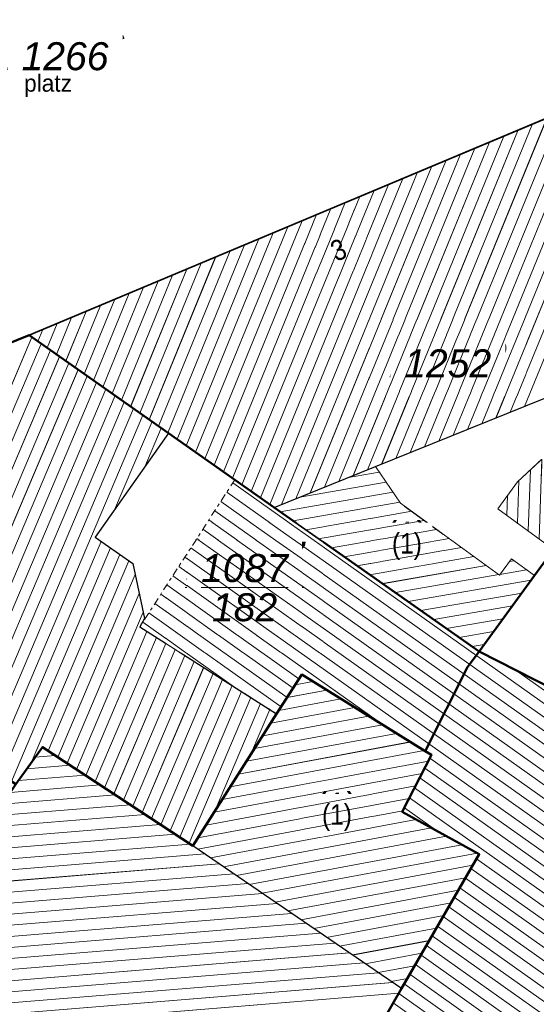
# Model space of a CAD drawing. Header units: millimetres. Extents: x 32365810 to 32368499, y 5620272 to 5622478.
# Tile 60 of 249: x 32366532 to 32366549, y 5620655 to 5620688. Entities that reach past the tile are written whole.
import ezdxf

# ---------------------------------------------------------------- set-up
doc = ezdxf.new("R2010")
doc.units = ezdxf.units.MM
for name, pattern in [('1600.1047', [0]), ('1600.2028', [0]), ('1600.2505', [0]), ('1600.8201', [0.5, 0.25, -0.125, 0, -0.125])]:
    doc.linetypes.add(name, pattern=pattern)
doc.layers.get('0').update_dxf_attribs({"color": 1, "linetype": 'CONTINUOUS'})
for name, color, linetype in [('_K_Ebene 32', 251, 'CONTINUOUS'), ('_K_Gebäude', 251, 'CONTINUOUS'), ('_K_Lagebezeichnungen', 251, 'CONTINUOUS'), ('Ebene 32', 7, 'CONTINUOUS')]:
    doc.layers.add(name, color=color, linetype=linetype)
doc.layers.add('_K_Flurstücke_Grenzpunkte', color=251, linetype='CONTINUOUS', lineweight=50)
for name, color, linetype, transparency in [('Flurstücke_Grenzpunkte', 11, 'CONTINUOUS', 0.75), ('Gebäude', 31, 'CONTINUOUS', 0.75), ('Lagebezeichnungen', 12, 'CONTINUOUS', 0.75)]:
    doc.layers.add(name, color=color, linetype=linetype, transparency=transparency)
doc.styles.add('Flurstücksnummer - K 10 700', font='ariali.ttf')
doc.styles.add('Hausnummern NRW', font='arial.ttf', dxfattribs={"width": 0.85})
doc.styles.add('Straßename', font='arial.ttf', dxfattribs={"width": 0.95})

# ---------------------------------------------------------------- blocks, each defined once
blk = doc.blocks.new('O849')
at = {"layer": 'Flurstücke_Grenzpunkte', "color": 7, "linetype": '1600.2028', "lineweight": 35}
for p, q in [((32366032, 5622035.137), (32366018.158, 5622029.541)), ((32366036.729, 5622031.811), (32366032, 5622035.137)), ((32366040.317, 5622029.287), (32366036.729, 5622031.811)), ((32366047.27, 5622024.398), (32366040.317, 5622029.287)), ((32366046.878, 5622023.862), (32366047.27, 5622024.398)), ((32366045.441, 5622021.009), (32366046.878, 5622023.862)), ((32366040.399, 5622022.279), (32366041.249, 5622023.616)), ((32366041.249, 5622023.616), (32366045.441, 5622021.009)), ((32366037.556, 5622017.8), (32366040.399, 5622022.279)), ((32366031.551, 5622019.888), (32366032.45, 5622021.154)), ((32366032.45, 5622021.154), (32366037.556, 5622017.8))]:
    blk.add_line(p, q, dxfattribs=at)
at = {"layer": 'Flurstücke_Grenzpunkte', "color": 7, "lineweight": 18, "insert": (32366039.311, 5622026.566), "char_height": 0.95, "attachment_point": 5, "line_spacing_factor": 0.69, "style": 'Flurstücksnummer - K 10 700', "bg_fill": 2}
blk.add_mtext('\\S1087/182;', dxfattribs=at)
blk = doc.blocks.new('O973')
at = {"layer": 'Flurstücke_Grenzpunkte', "color": 7, "linetype": '1600.2028', "lineweight": 35}
for p, q in [((32366046.878, 5622023.862), (32366047.27, 5622024.398)), ((32366054.271, 5622020.831), (32366047.27, 5622024.398)), ((32366045.441, 5622021.009), (32366046.878, 5622023.862)), ((32366045.659, 5622020.883), (32366044.66, 5622018.951)), ((32366045.441, 5622021.009), (32366045.659, 5622020.883)), ((32366044.66, 5622018.951), (32366047.274, 5622017.512)), ((32366047.274, 5622017.512), (32366044.636, 5622012.948)), ((32366044.636, 5622012.948), (32366044.021, 5622011.884))]:
    blk.add_line(p, q, dxfattribs=at)
blk = doc.blocks.new('O1169')
at = {"layer": 'Flurstücke_Grenzpunkte', "color": 7, "linetype": '1600.2028', "lineweight": 35}
for q in [(32366051.304, 5622043.247), (32366018.158, 5622029.541)]:
    blk.add_line((32366032, 5622035.137), q, dxfattribs=at)
at = {"layer": 'Flurstücke_Grenzpunkte', "color": 7, "lineweight": 18, "insert": (32366033.218, 5622044.126), "char_height": 0.95, "attachment_point": 8, "line_spacing_factor": 0.69, "style": 'Flurstücksnummer - K 10 700', "bg_fill": 2}
blk.add_mtext('1266', dxfattribs=at)
blk = doc.blocks.new('O1318')
at = {"layer": 'Flurstücke_Grenzpunkte', "color": 7, "linetype": '1600.2028', "lineweight": 35}
for p, q in [((32366032, 5622035.137), (32366051.304, 5622043.247)), ((32366036.729, 5622031.811), (32366032, 5622035.137)), ((32366040.317, 5622029.287), (32366036.729, 5622031.811)), ((32366047.27, 5622024.398), (32366040.317, 5622029.287)), ((32366049.15, 5622026.975), (32366049.799, 5622027.866)), ((32366047.27, 5622024.398), (32366049.15, 5622026.975))]:
    blk.add_line(p, q, dxfattribs=at)
at = {"layer": 'Flurstücke_Grenzpunkte', "color": 7, "lineweight": 18, "insert": (32366046.206, 5622033.695), "char_height": 0.95, "attachment_point": 8, "line_spacing_factor": 0.69, "style": 'Flurstücksnummer - K 10 700', "bg_fill": 2}
blk.add_mtext('1252', dxfattribs=at)
blk = doc.blocks.new('O1329')
at = {"layer": 'Flurstücke_Grenzpunkte', "color": 7, "linetype": '1600.2028', "lineweight": 35}
for p, q in [((32366040.399, 5622022.279), (32366041.249, 5622023.616)), ((32366041.249, 5622023.616), (32366045.441, 5622021.009)), ((32366037.556, 5622017.8), (32366040.399, 5622022.279)), ((32366031.551, 5622019.888), (32366032.45, 5622021.154)), ((32366032.45, 5622021.154), (32366037.556, 5622017.8)), ((32366045.659, 5622020.883), (32366044.66, 5622018.951)), ((32366045.441, 5622021.009), (32366045.659, 5622020.883)), ((32366044.66, 5622018.951), (32366047.274, 5622017.512)), ((32366047.274, 5622017.512), (32366044.636, 5622012.948)), ((32366044.636, 5622012.948), (32366044.021, 5622011.884))]:
    blk.add_line(p, q, dxfattribs=at)
blk = doc.blocks.new('O1800')
at = {"layer": 'Flurstücke_Grenzpunkte', "color": 7, "linetype": '1600.2028', "lineweight": 35}
for p, q in [((32366050.61, 5622028.977), (32366050.925, 5622029.41)), ((32366062.022, 5622025.223), (32366050.925, 5622029.41)), ((32366049.799, 5622027.866), (32366050.61, 5622028.977)), ((32366049.15, 5622026.975), (32366049.799, 5622027.866)), ((32366047.27, 5622024.398), (32366049.15, 5622026.975)), ((32366062.613, 5622025), (32366062.022, 5622025.223)), ((32366062.613, 5622025), (32366059.383, 5622018.226)), ((32366054.271, 5622020.831), (32366047.27, 5622024.398)), ((32366058.967, 5622018.437), (32366054.271, 5622020.831)), ((32366059.383, 5622018.226), (32366058.967, 5622018.437))]:
    blk.add_line(p, q, dxfattribs=at)
at = {"layer": 'Flurstücke_Grenzpunkte', "color": 7, "lineweight": 18, "insert": (32366053.257, 5622024.906), "char_height": 0.95, "attachment_point": 5, "line_spacing_factor": 0.69, "style": 'Flurstücksnummer - K 10 700', "bg_fill": 2}
blk.add_mtext('\\S692/185;', dxfattribs=at)
blk = doc.blocks.new('O1997')
at = {"layer": 'Gebäude', "color": 7, "linetype": '1600.2505', "lineweight": 18}
for p, q in [((32366032.45, 5622021.154), (32366031.551, 5622019.888)), ((32366037.556, 5622017.8), (32366032.45, 5622021.154)), ((32366044.636, 5622012.948), (32366037.556, 5622017.8)), ((32366044.021, 5622011.884), (32366044.636, 5622012.948))]:
    blk.add_line(p, q, dxfattribs=at)
blk = doc.blocks.new('O2126')
at = {"layer": 'Gebäude', "color": 7, "linetype": '1600.2505', "lineweight": 18}
for p, q in [((32366051.449, 5622032.845), (32366048.577, 5622030.164)), ((32366052.743, 5622031.901), (32366051.449, 5622032.845)), ((32366052.743, 5622031.901), (32366050.925, 5622029.41)), ((32366048.577, 5622030.164), (32366047.907, 5622029.247)), ((32366047.907, 5622029.247), (32366049.799, 5622027.866)), ((32366050.61, 5622028.977), (32366050.925, 5622029.41)), ((32366049.799, 5622027.866), (32366050.61, 5622028.977))]:
    blk.add_line(p, q, dxfattribs=at)
at = {"layer": 'Ebene 32', "color": 7, "lineweight": 18, "insert": (32366050.245, 5622030.492), "char_height": 0.7, "attachment_point": 8, "line_spacing_factor": 0.69, "style": 'Hausnummern NRW', "bg_fill": 2}
blk.add_mtext('(2)', dxfattribs=at)
blk = doc.blocks.new('O2869')
at = {"layer": 'Gebäude', "color": 7, "linetype": '1600.2505', "lineweight": 18}
for p, q in [((32366051.304, 5622043.247), (32366032, 5622035.137)), ((32366032, 5622035.137), (32366036.729, 5622031.811)), ((32366043.749, 5622030.675), (32366054.61, 5622035.065)), ((32366036.729, 5622031.811), (32366038.978, 5622030.229)), ((32366040.317, 5622029.287), (32366043.749, 5622030.675)), ((32366038.978, 5622030.229), (32366040.317, 5622029.287))]:
    blk.add_line(p, q, dxfattribs=at)
at = {"layer": 'Lagebezeichnungen', "color": 7, "lineweight": 18, "insert": (32366042.633, 5622037.705), "char_height": 0.7, "attachment_point": 8, "rotation": 21.9185, "line_spacing_factor": 0.69, "style": 'Hausnummern NRW', "bg_fill": 2}
blk.add_mtext('3', dxfattribs=at)
blk = doc.blocks.new('O2971')
at = {"layer": 'Gebäude', "color": 7, "linetype": '1600.2505', "lineweight": 18}
for p, q in [((32366032, 5622035.137), (32366018.158, 5622029.541)), ((32366032, 5622035.137), (32366036.729, 5622031.811)), ((32366034.245, 5622028.279), (32366036.729, 5622031.811)), ((32366035.52, 5622027.381), (32366034.245, 5622028.279)), ((32366035.911, 5622025.524), (32366035.52, 5622027.381)), ((32366035.751, 5622025.23), (32366035.911, 5622025.524)), ((32366040.399, 5622022.279), (32366035.751, 5622025.23)), ((32366037.556, 5622017.8), (32366040.399, 5622022.279)), ((32366032.45, 5622021.154), (32366031.551, 5622019.888)), ((32366037.556, 5622017.8), (32366032.45, 5622021.154))]:
    blk.add_line(p, q, dxfattribs=at)
blk = doc.blocks.new('O2978')
at = {"layer": 'Gebäude', "color": 7, "linetype": '1600.2505', "lineweight": 18}
for p, q in [((32366041.249, 5622023.616), (32366040.399, 5622022.279)), ((32366045.441, 5622021.009), (32366041.249, 5622023.616)), ((32366037.556, 5622017.8), (32366040.399, 5622022.279)), ((32366044.66, 5622018.951), (32366045.659, 5622020.883)), ((32366045.659, 5622020.883), (32366045.441, 5622021.009)), ((32366047.274, 5622017.512), (32366044.66, 5622018.951)), ((32366044.636, 5622012.948), (32366037.556, 5622017.8)), ((32366044.636, 5622012.948), (32366047.274, 5622017.512))]:
    blk.add_line(p, q, dxfattribs=at)
at = {"layer": 'Ebene 32', "color": 7, "lineweight": 18, "insert": (32366042.446, 5622018.302), "char_height": 0.7, "attachment_point": 8, "line_spacing_factor": 0.69, "style": 'Hausnummern NRW', "bg_fill": 2}
blk.add_mtext('(1)', dxfattribs=at)
blk = doc.blocks.new('O3154')
at = {"layer": 'Gebäude', "color": 7, "linetype": '1600.2505', "lineweight": 18}
for p, q in [((32366040.317, 5622029.287), (32366043.749, 5622030.675)), ((32366044.601, 5622029.44), (32366043.749, 5622030.675)), ((32366040.317, 5622029.287), (32366047.27, 5622024.398)), ((32366047.96, 5622026.991), (32366044.601, 5622029.44)), ((32366048.365, 5622027.547), (32366047.96, 5622026.991)), ((32366049.15, 5622026.975), (32366048.365, 5622027.547)), ((32366047.27, 5622024.398), (32366049.15, 5622026.975))]:
    blk.add_line(p, q, dxfattribs=at)
at = {"layer": 'Ebene 32', "color": 7, "lineweight": 18, "insert": (32366044.821, 5622027.51), "char_height": 0.7, "attachment_point": 8, "line_spacing_factor": 0.69, "style": 'Hausnummern NRW', "bg_fill": 2}
blk.add_mtext('(1)', dxfattribs=at)
blk = doc.blocks.new('O3193')
at = {"layer": 'Gebäude', "color": 7, "linetype": '1600.8201', "lineweight": 18}
for p, q in [((32366038.978, 5622030.229), (32366035.751, 5622025.23)), ((32366040.317, 5622029.287), (32366038.978, 5622030.229)), ((32366047.27, 5622024.398), (32366040.317, 5622029.287)), ((32366035.751, 5622025.23), (32366040.399, 5622022.279)), ((32366054.271, 5622020.831), (32366047.27, 5622024.398)), ((32366040.399, 5622022.279), (32366041.249, 5622023.616)), ((32366041.249, 5622023.616), (32366045.441, 5622021.009)), ((32366045.659, 5622020.883), (32366044.66, 5622018.951)), ((32366045.441, 5622021.009), (32366045.659, 5622020.883)), ((32366044.66, 5622018.951), (32366047.274, 5622017.512)), ((32366047.274, 5622017.512), (32366044.636, 5622012.948)), ((32366044.636, 5622012.948), (32366044.021, 5622011.884))]:
    blk.add_line(p, q, dxfattribs=at)
blk = doc.blocks.new('*X1026')
at = {"color": 253, "linetype": '1600.1047', "lineweight": 18, "true_color": 0xb2b2b2}
for p, q in [((32366032.207208, 5622020.812092), (32366032.885797, 5622020.867736)), ((32366031.923503, 5622020.41257), (32366033.39503, 5622020.533234)), ((32366031.639798, 5622020.013048), (32366033.904263, 5622020.198732)), ((32366031.369452, 5622019.614621), (32366034.413495, 5622019.86423)), ((32366031.105193, 5622019.216694), (32366034.922728, 5622019.529728)), ((32366030.840934, 5622018.818766), (32366035.431961, 5622019.195226)), ((32366030.576675, 5622018.420838), (32366035.941194, 5622018.860724)), ((32366030.312415, 5622018.022911), (32366036.450427, 5622018.526222)), ((32366030.048156, 5622017.624983), (32366036.95966, 5622018.191721)), ((32366029.783897, 5622017.227056), (32366037.468893, 5622017.857219)), ((32366029.519638, 5622016.829128), (32366037.962481, 5622017.521434)), ((32366029.255378, 5622016.4312), (32366038.452842, 5622017.185384)), ((32366028.991119, 5622016.033273), (32366038.943203, 5622016.849335)), ((32366028.72686, 5622015.635345), (32366039.433564, 5622016.513285)), ((32366028.462601, 5622015.237417), (32366039.923924, 5622016.177236)), ((32366028.198341, 5622014.83949), (32366040.414285, 5622015.841187)), ((32366027.934082, 5622014.441562), (32366040.904646, 5622015.505137)), ((32366027.669823, 5622014.043634), (32366041.395006, 5622015.169088)), ((32366027.405564, 5622013.645707), (32366041.885367, 5622014.833038)), ((32366027.141305, 5622013.247779), (32366042.375728, 5622014.496989)), ((32366026.877045, 5622012.849851), (32366042.866089, 5622014.160939)), ((32366026.612786, 5622012.451924), (32366043.356449, 5622013.82489)), ((32366026.348527, 5622012.053996), (32366043.84681, 5622013.48884)), ((32366026.084268, 5622011.656069), (32366044.337171, 5622013.152791)), ((32366025.820008, 5622011.258141), (32366044.546827, 5622012.793724))]:
    blk.add_line(p, q, dxfattribs=at)
blk = doc.blocks.new('*X1068')
at = {"color": 253, "linetype": '1600.1047', "lineweight": 18, "true_color": 0xb2b2b2}
for p, q in [((32366051.237759, 5622029.838538), (32366051.337586, 5622032.740995)), ((32366051.631538, 5622030.378089), (32366051.70984, 5622032.654712)), ((32366050.843967, 5622029.298612), (32366050.949917, 5622032.379109)), ((32366052.025317, 5622030.91764), (32366052.075877, 5622032.38768)), ((32366050.450152, 5622028.758022), (32366050.562249, 5622032.017222)), ((32366052.419096, 5622031.457191), (32366052.441915, 5622032.120648)), ((32366050.056377, 5622028.218584), (32366050.174581, 5622031.655335)), ((32366049.672211, 5622027.958545), (32366049.786912, 5622031.293448)), ((32366049.306179, 5622028.225718), (32366049.399244, 5622030.931561)), ((32366048.940146, 5622028.492891), (32366049.011575, 5622030.569674)), ((32366048.574114, 5622028.760063), (32366048.623907, 5622030.207787)), ((32366048.208081, 5622029.027236), (32366048.230886, 5622029.690289))]:
    blk.add_line(p, q, dxfattribs=at)
blk = doc.blocks.new('*X1291')
at = {"color": 253, "linetype": '1600.1047', "lineweight": 18, "true_color": 0xb2b2b2}
for p, q in [((32366045.903984, 5622031.546041), (32366050.552996, 5622042.931488)), ((32366046.38911, 5622031.742128), (32366051.041929, 5622043.136899)), ((32366046.874236, 5622031.938216), (32366051.397478, 5622043.015652)), ((32366044.933732, 5622031.153867), (32366049.57513, 5622042.520667)), ((32366045.418858, 5622031.349954), (32366050.064063, 5622042.726077)), ((32366047.359362, 5622032.134303), (32366051.598942, 5622042.51705)), ((32366044.448606, 5622030.95778), (32366049.086197, 5622042.315256)), ((32366043.478324, 5622030.565531), (32366048.108331, 5622041.904435)), ((32366043.96348, 5622030.761692), (32366048.597264, 5622042.109846)), ((32366047.844487, 5622032.33039), (32366051.800406, 5622042.018448)), ((32366042.507962, 5622030.173088), (32366047.130465, 5622041.493614)), ((32366042.993143, 5622030.36931), (32366047.619398, 5622041.699024)), ((32366048.329613, 5622032.526477), (32366052.00187, 5622041.519846)), ((32366042.022782, 5622029.976867), (32366046.641532, 5622041.288203)), ((32366041.05242, 5622029.584425), (32366045.663666, 5622040.877382)), ((32366041.537601, 5622029.780646), (32366046.152599, 5622041.082793)), ((32366048.814739, 5622032.722564), (32366052.203334, 5622041.021244)), ((32366040.56724, 5622029.388204), (32366045.174733, 5622040.671971)), ((32366039.849963, 5622029.615565), (32366044.196867, 5622040.26115)), ((32366040.164628, 5622029.394195), (32366044.6858, 5622040.466561)), ((32366039.220631, 5622030.058306), (32366043.219001, 5622039.850329)), ((32366039.535297, 5622029.836936), (32366043.707934, 5622040.05574)), ((32366038.905963, 5622030.279672), (32366042.730069, 5622039.644918)), ((32366038.276615, 5622030.722371), (32366041.752203, 5622039.234097)), ((32366038.591289, 5622030.501022), (32366042.241136, 5622039.439508)), ((32366037.647266, 5622031.16507), (32366040.774337, 5622038.823276)), ((32366037.96194, 5622030.94372), (32366041.26327, 5622039.028687)), ((32366037.332592, 5622031.386419), (32366040.285404, 5622038.617865)), ((32366036.703242, 5622031.829116), (32366039.307538, 5622038.207044)), ((32366037.017918, 5622031.607768), (32366039.796471, 5622038.412455)), ((32366036.388558, 5622032.05044), (32366038.818605, 5622038.001633)), ((32366035.759188, 5622032.493088), (32366037.840739, 5622037.590812)), ((32366036.073873, 5622032.271764), (32366038.329672, 5622037.796223)), ((32366035.129819, 5622032.935736), (32366036.862873, 5622037.179991)), ((32366035.444504, 5622032.714412), (32366037.351806, 5622037.385402)), ((32366034.815134, 5622033.15706), (32366036.37394, 5622036.97458)), ((32366034.185765, 5622033.599708), (32366035.396074, 5622036.563759)), ((32366034.500449, 5622033.378384), (32366035.885007, 5622036.76917)), ((32366033.556395, 5622034.042356), (32366034.418208, 5622036.152938)), ((32366033.87108, 5622033.821032), (32366034.907141, 5622036.358349)), ((32366033.241711, 5622034.26368), (32366033.929275, 5622035.947527)), ((32366032.612341, 5622034.706328), (32366032.951409, 5622035.536706)), ((32366032.927026, 5622034.485004), (32366033.440342, 5622035.742117)), ((32366032.297657, 5622034.927652), (32366032.462476, 5622035.331296))]:
    blk.add_line(p, q, dxfattribs=at)
blk = doc.blocks.new('*X1323')
at = {"color": 253, "linetype": '1600.1047', "lineweight": 18, "true_color": 0xb2b2b2}
for p, q in [((32366026.909846, 5622022.858697), (32366032.09129, 5622035.072794)), ((32366027.230205, 5622022.653642), (32366032.40503, 5622034.852134)), ((32366027.550565, 5622022.448588), (32366032.71877, 5622034.631475)), ((32366027.870924, 5622022.243533), (32366033.03251, 5622034.410815)), ((32366028.191284, 5622022.038478), (32366033.34625, 5622034.190156)), ((32366028.511643, 5622021.833423), (32366033.659989, 5622033.969496)), ((32366028.832003, 5622021.628368), (32366033.973729, 5622033.748837)), ((32366029.152362, 5622021.423313), (32366034.287469, 5622033.528177)), ((32366029.472722, 5622021.218258), (32366034.601209, 5622033.307518)), ((32366029.793082, 5622021.013204), (32366034.914948, 5622033.086859)), ((32366030.113441, 5622020.808149), (32366035.228688, 5622032.866199)), ((32366030.433801, 5622020.603094), (32366035.542428, 5622032.64554)), ((32366030.75416, 5622020.398039), (32366035.856168, 5622032.42488)), ((32366034.899622, 5622029.209808), (32366036.169908, 5622032.204221)), ((32366035.926194, 5622030.669491), (32366036.483647, 5622031.983561)), ((32366031.07452, 5622020.192984), (32366034.445, 5622028.138137)), ((32366031.394879, 5622019.987929), (32366034.758638, 5622027.917238)), ((32366032.069713, 5622020.618468), (32366035.072276, 5622027.696338)), ((32366032.648836, 5622021.02339), (32366035.385914, 5622027.475439)), ((32366032.96741, 5622020.814127), (32366035.597352, 5622027.013626)), ((32366033.285984, 5622020.604863), (32366035.73247, 5622026.371905)), ((32366033.604559, 5622020.3956), (32366035.867587, 5622025.730183)), ((32366033.923133, 5622020.186337), (32366035.996599, 5622025.07407)), ((32366034.241707, 5622019.977074), (32366036.317513, 5622024.870322)), ((32366034.560281, 5622019.76781), (32366036.638428, 5622024.666575)), ((32366034.878856, 5622019.558547), (32366036.959342, 5622024.462828)), ((32366035.19743, 5622019.349284), (32366037.280256, 5622024.25908)), ((32366035.516004, 5622019.140021), (32366037.60117, 5622024.055333)), ((32366035.834578, 5622018.930757), (32366037.922084, 5622023.851586)), ((32366036.153153, 5622018.721494), (32366038.242999, 5622023.647838)), ((32366036.471727, 5622018.512231), (32366038.563913, 5622023.444091)), ((32366036.790301, 5622018.302968), (32366038.884827, 5622023.240343)), ((32366037.108876, 5622018.093705), (32366039.205741, 5622023.036596)), ((32366037.42745, 5622017.884441), (32366039.526655, 5622022.832849)), ((32366038.288593, 5622018.954162), (32366039.84757, 5622022.629101)), ((32366039.51678, 5622020.889107), (32366040.168484, 5622022.425354))]:
    blk.add_line(p, q, dxfattribs=at)
blk = doc.blocks.new('*X1325')
at = {"color": 253, "linetype": '1600.1047', "lineweight": 18, "true_color": 0xb2b2b2}
for p, q in [((32366041.025744, 5622023.264832), (32366041.631724, 5622023.377984)), ((32366040.475351, 5622022.399096), (32366042.575255, 5622022.791204)), ((32366040.750548, 5622022.831964), (32366042.103489, 5622023.084594)), ((32366040.200513, 5622021.966295), (32366043.04702, 5622022.497813)), ((32366039.925814, 5622021.533519), (32366043.518785, 5622022.204423)), ((32366039.651114, 5622021.100744), (32366043.990551, 5622021.911033)), ((32366039.376414, 5622020.667969), (32366044.462316, 5622021.617642)), ((32366039.101714, 5622020.235194), (32366044.934081, 5622021.324252)), ((32366038.827015, 5622019.802418), (32366045.405847, 5622021.030862)), ((32366038.552315, 5622019.369643), (32366045.552344, 5622020.676735)), ((32366038.277615, 5622018.936868), (32366045.334007, 5622020.254484)), ((32366038.002915, 5622018.504092), (32366045.115669, 5622019.832233)), ((32366037.728216, 5622018.071317), (32366044.897331, 5622019.409982)), ((32366037.719206, 5622017.688153), (32366044.678993, 5622018.987731)), ((32366038.156666, 5622017.388357), (32366045.132444, 5622018.690921)), ((32366038.594126, 5622017.088561), (32366045.649901, 5622018.406062)), ((32366039.031586, 5622016.788765), (32366046.167357, 5622018.121204)), ((32366039.469046, 5622016.488969), (32366046.684814, 5622017.836345)), ((32366039.906506, 5622016.189173), (32366047.202271, 5622017.551487)), ((32366040.343966, 5622015.889377), (32366047.061089, 5622017.143643)), ((32366040.781426, 5622015.589581), (32366046.813915, 5622016.716007)), ((32366041.218886, 5622015.289785), (32366046.566741, 5622016.288372)), ((32366041.656346, 5622014.989989), (32366046.319567, 5622015.860736)), ((32366042.093806, 5622014.690193), (32366046.072393, 5622015.433101)), ((32366042.531266, 5622014.390396), (32366045.825218, 5622015.005465)), ((32366042.968726, 5622014.0906), (32366045.578044, 5622014.57783)), ((32366043.406186, 5622013.790804), (32366045.33087, 5622014.150194)), ((32366043.843646, 5622013.491008), (32366045.083696, 5622013.722559)), ((32366044.281107, 5622013.191212), (32366044.836522, 5622013.294923))]:
    blk.add_line(p, q, dxfattribs=at)
blk = doc.blocks.new('*X1376')
at = {"color": 253, "linetype": '1600.1047', "lineweight": 18, "true_color": 0xb2b2b2}
for p, q in [((32366042.837373, 5622030.306312), (32366043.878198, 5622030.487724)), ((32366041.183308, 5622029.63736), (32366044.112615, 5622030.147929)), ((32366040.523609, 5622029.141723), (32366044.347033, 5622029.808133)), ((32366040.957428, 5622028.836683), (32366044.58145, 5622029.468338)), ((32366041.391248, 5622028.531643), (32366044.987224, 5622029.15841)), ((32366041.825068, 5622028.226603), (32366045.408588, 5622028.851199)), ((32366042.258887, 5622027.921562), (32366045.829953, 5622028.543988)), ((32366042.692707, 5622027.616522), (32366046.251317, 5622028.236777)), ((32366043.126527, 5622027.311482), (32366046.672682, 5622027.929566)), ((32366043.560346, 5622027.006442), (32366047.094046, 5622027.622355)), ((32366048.295102, 5622027.451041), (32366048.457779, 5622027.479395)), ((32366043.994166, 5622026.701402), (32366047.515411, 5622027.315144)), ((32366047.977505, 5622027.015031), (32366048.879341, 5622027.172219)), ((32366044.427985, 5622026.396362), (32366047.936776, 5622027.007933)), ((32366044.861805, 5622026.091322), (32366049.036113, 5622026.81889)), ((32366045.295625, 5622025.786281), (32366048.71796, 5622026.382783)), ((32366045.729444, 5622025.481241), (32366048.399807, 5622025.946677)), ((32366046.163264, 5622025.176201), (32366048.081654, 5622025.51057)), ((32366046.597084, 5622024.871161), (32366047.763501, 5622025.074464)), ((32366047.030903, 5622024.566121), (32366047.445348, 5622024.638357))]:
    blk.add_line(p, q, dxfattribs=at)
blk = doc.blocks.new('*X1388')
at = {"color": 253, "linetype": '1600.1047', "lineweight": 18, "true_color": 0xb2b2b2}
for p, q in [((32366057.761203, 5622016.739249), (32366038.911863, 5622030.126546)), ((32366057.54406, 5622016.433513), (32366038.708283, 5622029.811177)), ((32366057.326917, 5622016.127778), (32366038.504704, 5622029.495809)), ((32366057.109774, 5622015.822043), (32366038.301125, 5622029.180441)), ((32366056.892632, 5622015.516308), (32366038.097545, 5622028.865073)), ((32366056.675489, 5622015.210573), (32366037.893966, 5622028.549704)), ((32366056.458346, 5622014.904838), (32366037.690386, 5622028.234336)), ((32366056.241203, 5622014.599103), (32366037.486807, 5622027.918968)), ((32366056.02406, 5622014.293367), (32366037.283228, 5622027.603599)), ((32366055.806917, 5622013.987632), (32366037.079648, 5622027.288231)), ((32366044.091744, 5622021.848101), (32366036.876069, 5622026.972863)), ((32366041.15752, 5622023.472108), (32366036.672489, 5622026.657495)), ((32366040.956065, 5622023.155231), (32366036.46891, 5622026.342126)), ((32366040.75461, 5622022.838354), (32366036.265331, 5622026.026758)), ((32366040.553155, 5622022.521477), (32366036.061751, 5622025.71139)), ((32366038.96538, 5622023.189201), (32366035.858172, 5622025.396022)), ((32366057.978346, 5622017.044984), (32366048.527089, 5622023.757515)), ((32366055.589775, 5622013.681897), (32366045.603025, 5622020.774749)), ((32366055.372632, 5622013.376162), (32366045.429074, 5622020.438338)), ((32366055.155489, 5622013.070427), (32366045.255122, 5622020.101927)), ((32366054.938346, 5622012.764692), (32366045.081171, 5622019.765517)), ((32366054.721203, 5622012.458956), (32366044.907219, 5622019.429106)), ((32366045.872878, 5622018.283314), (32366044.733268, 5622019.092695)), ((32366054.50406, 5622012.153221), (32366047.182291, 5622017.353334)), ((32366054.286918, 5622011.847486), (32366046.99381, 5622017.027243)), ((32366054.069775, 5622011.541751), (32366046.805328, 5622016.701152)), ((32366053.852632, 5622011.236016), (32366046.616847, 5622016.37506)), ((32366055.415472, 5622009.66609), (32366046.428366, 5622016.048969)), ((32366055.185456, 5622009.369498), (32366046.239884, 5622015.722878)), ((32366054.725424, 5622008.776313), (32366045.862922, 5622015.070695)), ((32366054.95544, 5622009.072905), (32366046.051403, 5622015.396787)), ((32366054.495408, 5622008.47972), (32366045.67444, 5622014.744604)), ((32366054.265392, 5622008.183128), (32366045.485959, 5622014.418513)), ((32366054.035377, 5622007.886536), (32366045.297478, 5622014.092421)), ((32366053.805361, 5622007.589943), (32366045.108996, 5622013.76633)), ((32366053.575345, 5622007.293351), (32366044.920515, 5622013.440239)), ((32366053.345329, 5622006.996759), (32366044.732033, 5622013.114147)), ((32366053.115313, 5622006.700166), (32366044.543551, 5622012.788057)), ((32366052.885297, 5622006.403574), (32366044.355069, 5622012.461966))]:
    blk.add_line(p, q, dxfattribs=at)

msp = doc.modelspace()

# ---------------------------------------------------------------- linework, layer by layer
at = {"layer": '_K_Flurstücke_Grenzpunkte', "linetype": '1600.2028', "lineweight": 35}
for p, q in [((32366531.825, 5620677.391), (32366551.129, 5620685.501)), ((32366531.825, 5620677.391), (32366551.129, 5620685.501)), ((32366531.825, 5620677.391), (32366517.983, 5620671.795)), ((32366536.554, 5620674.065), (32366531.825, 5620677.391)), ((32366540.142, 5620671.541), (32366536.554, 5620674.065)), ((32366547.095, 5620666.652), (32366540.142, 5620671.541)), ((32366548.975, 5620669.229), (32366549.624, 5620670.12)), ((32366547.095, 5620666.652), (32366548.975, 5620669.229))]:
    msp.add_line(p, q, dxfattribs=at)
at = {"layer": '_K_Flurstücke_Grenzpunkte', "linetype": '1600.2028'}
for points in [[(32366517.772, 5620671.561), (32366524.13, 5620666.78), (32366531.376, 5620662.142), (32366532.275, 5620663.408), (32366537.381, 5620660.054), (32366540.224, 5620664.533), (32366541.074, 5620665.87), (32366545.266, 5620663.263), (32366546.703, 5620666.116), (32366547.095, 5620666.652), (32366540.142, 5620671.541), (32366536.554, 5620674.065), (32366531.825, 5620677.391), (32366517.983, 5620671.795)], [(32366548.975, 5620669.229), (32366549.624, 5620670.12), (32366550.435, 5620671.231), (32366550.75, 5620671.664), (32366561.847, 5620667.477), (32366562.438, 5620667.254), (32366559.208, 5620660.48), (32366558.792, 5620660.691), (32366554.096, 5620663.085), (32366547.095, 5620666.652)], [(32366545.484, 5620663.137), (32366544.485, 5620661.205), (32366547.099, 5620659.766), (32366544.461, 5620655.202), (32366543.846, 5620654.138), (32366548.221, 5620649.722), (32366550.509, 5620647.414), (32366551.203, 5620646.714), (32366560.465, 5620640.517), (32366567.82, 5620649.105), (32366571.528, 5620654.928), (32366559.208, 5620660.48), (32366558.792, 5620660.691), (32366554.096, 5620663.085), (32366547.095, 5620666.652), (32366546.703, 5620666.116), (32366545.266, 5620663.263)], [(32366542.889, 5620652.481), (32366543.846, 5620654.138), (32366544.461, 5620655.202), (32366547.099, 5620659.766), (32366544.485, 5620661.205), (32366545.484, 5620663.137), (32366545.266, 5620663.263), (32366541.074, 5620665.87), (32366540.224, 5620664.533), (32366537.381, 5620660.054), (32366532.275, 5620663.408), (32366531.376, 5620662.142), (32366523.047, 5620649.6), (32366519.146, 5620644.238), (32366531.53, 5620633.731), (32366538.587, 5620642.044), (32366538.105, 5620642.421), (32366538.925, 5620643.356), (32366542.051, 5620646.919), (32366543.954, 5620649.086), (32366544.19, 5620649.356)]]:
    msp.add_lwpolyline(points, close=True, dxfattribs=at)
at = {"layer": '_K_Gebäude', "linetype": '1600.1047', "lineweight": 18}
for p, q in [((32366546.215, 5620673.996), (32366550.867, 5620685.391)), ((32366546.7, 5620674.192), (32366551.223, 5620685.269)), ((32366545.244, 5620673.604), (32366549.889, 5620684.98)), ((32366545.729, 5620673.8), (32366550.378, 5620685.185)), ((32366544.274, 5620673.211), (32366548.912, 5620684.569)), ((32366544.759, 5620673.408), (32366549.401, 5620684.774)), ((32366547.185, 5620674.388), (32366551.424, 5620684.771)), ((32366543.789, 5620673.015), (32366548.423, 5620684.364)), ((32366547.67, 5620674.584), (32366551.626, 5620684.272)), ((32366542.819, 5620672.623), (32366547.445, 5620683.953)), ((32366543.304, 5620672.819), (32366547.934, 5620684.158)), ((32366541.848, 5620672.231), (32366546.467, 5620683.542)), ((32366542.333, 5620672.427), (32366546.956, 5620683.747)), ((32366548.155, 5620674.78), (32366551.827, 5620683.774)), ((32366541.363, 5620672.034), (32366545.978, 5620683.336)), ((32366548.64, 5620674.976), (32366552.029, 5620683.275)), ((32366540.393, 5620671.642), (32366545, 5620682.926)), ((32366540.878, 5620671.838), (32366545.489, 5620683.131)), ((32366539.99, 5620671.648), (32366544.511, 5620682.72)), ((32366539.361, 5620672.091), (32366543.533, 5620682.309)), ((32366539.675, 5620671.869), (32366544.022, 5620682.515)), ((32366538.731, 5620672.533), (32366542.555, 5620681.899)), ((32366539.046, 5620672.312), (32366543.044, 5620682.104)), ((32366538.417, 5620672.755), (32366542.067, 5620681.693)), ((32366537.787, 5620673.197), (32366541.089, 5620681.282)), ((32366538.102, 5620672.976), (32366541.578, 5620681.488)), ((32366537.158, 5620673.64), (32366540.111, 5620680.872)), ((32366537.473, 5620673.419), (32366540.6, 5620681.077)), ((32366536.843, 5620673.861), (32366539.622, 5620680.666)), ((32366536.214, 5620674.304), (32366538.644, 5620680.255)), ((32366536.529, 5620674.083), (32366539.133, 5620680.461)), ((32366535.585, 5620674.747), (32366537.666, 5620679.844)), ((32366535.899, 5620674.525), (32366538.155, 5620680.05)), ((32366535.27, 5620674.968), (32366537.177, 5620679.639)), ((32366534.641, 5620675.411), (32366536.199, 5620679.228)), ((32366534.955, 5620675.189), (32366536.688, 5620679.434)), ((32366534.326, 5620675.632), (32366535.71, 5620679.023)), ((32366533.697, 5620676.075), (32366534.733, 5620678.612)), ((32366534.011, 5620675.853), (32366535.222, 5620678.817)), ((32366533.067, 5620676.517), (32366533.755, 5620678.201)), ((32366533.382, 5620676.296), (32366534.244, 5620678.407)), ((32366532.752, 5620676.739), (32366533.266, 5620677.996)), ((32366532.123, 5620677.181), (32366532.288, 5620677.585)), ((32366532.438, 5620676.96), (32366532.777, 5620677.79)), ((32366526.735, 5620665.112), (32366531.917, 5620677.326)), ((32366527.056, 5620664.907), (32366532.23, 5620677.106)), ((32366527.376, 5620664.702), (32366532.544, 5620676.885)), ((32366527.696, 5620664.497), (32366532.858, 5620676.664)), ((32366528.017, 5620664.292), (32366533.172, 5620676.444)), ((32366528.337, 5620664.087), (32366533.485, 5620676.223)), ((32366528.657, 5620663.882), (32366533.799, 5620676.002)), ((32366528.978, 5620663.677), (32366534.113, 5620675.782)), ((32366529.298, 5620663.472), (32366534.427, 5620675.561)), ((32366529.619, 5620663.267), (32366534.74, 5620675.341)), ((32366529.939, 5620663.062), (32366535.054, 5620675.12)), ((32366530.259, 5620662.857), (32366535.368, 5620674.899)), ((32366530.58, 5620662.652), (32366535.682, 5620674.679)), ((32366534.725, 5620671.463), (32366535.995, 5620674.458)), ((32366535.752, 5620672.923), (32366536.309, 5620674.237)), ((32366548.766, 5620670.747), (32366548.837, 5620672.823)), ((32366542.663, 5620672.56), (32366543.704, 5620672.741)), ((32366557.587, 5620658.993), (32366538.737, 5620672.38)), ((32366541.009, 5620671.891), (32366543.938, 5620672.402)), ((32366548.4, 5620671.014), (32366548.449, 5620672.461)), ((32366557.369, 5620658.687), (32366538.534, 5620672.065)), ((32366540.349, 5620671.395), (32366544.172, 5620672.062)), ((32366548.034, 5620671.281), (32366548.056, 5620671.944)), ((32366557.152, 5620658.381), (32366538.33, 5620671.749)), ((32366540.783, 5620671.09), (32366544.407, 5620671.722)), ((32366556.935, 5620658.076), (32366538.127, 5620671.434)), ((32366541.217, 5620670.785), (32366544.813, 5620671.412)), ((32366556.718, 5620657.77), (32366537.923, 5620671.119)), ((32366541.65, 5620670.48), (32366545.234, 5620671.105)), ((32366556.284, 5620657.158), (32366537.516, 5620670.488)), ((32366556.501, 5620657.464), (32366537.719, 5620670.803)), ((32366542.084, 5620670.175), (32366545.655, 5620670.798)), ((32366542.518, 5620669.87), (32366546.077, 5620670.49)), ((32366530.9, 5620662.447), (32366534.27, 5620670.392)), ((32366531.22, 5620662.242), (32366534.584, 5620670.171)), ((32366556.067, 5620656.853), (32366537.312, 5620670.173)), ((32366542.952, 5620669.565), (32366546.498, 5620670.183)), ((32366531.895, 5620662.872), (32366534.898, 5620669.95)), ((32366555.849, 5620656.547), (32366537.109, 5620669.857)), ((32366543.386, 5620669.26), (32366546.919, 5620669.876)), ((32366532.474, 5620663.277), (32366535.211, 5620669.729)), ((32366555.632, 5620656.241), (32366536.905, 5620669.542)), ((32366543.82, 5620668.955), (32366547.341, 5620669.569)), ((32366548.121, 5620669.705), (32366548.283, 5620669.733)), ((32366532.793, 5620663.068), (32366535.423, 5620669.267)), ((32366543.917, 5620664.102), (32366536.701, 5620669.227)), ((32366544.253, 5620668.65), (32366547.762, 5620669.262)), ((32366547.803, 5620669.269), (32366548.705, 5620669.426)), ((32366540.983, 5620665.726), (32366536.498, 5620668.911)), ((32366544.687, 5620668.345), (32366548.862, 5620669.073)), ((32366533.111, 5620662.859), (32366535.558, 5620668.626)), ((32366540.781, 5620665.409), (32366536.294, 5620668.596)), ((32366545.121, 5620668.04), (32366548.543, 5620668.636)), ((32366540.58, 5620665.092), (32366536.091, 5620668.28)), ((32366545.555, 5620667.735), (32366548.225, 5620668.2)), ((32366533.43, 5620662.649), (32366535.693, 5620667.984)), ((32366540.379, 5620664.775), (32366535.887, 5620667.965)), ((32366538.791, 5620665.443), (32366535.684, 5620667.65)), ((32366545.989, 5620667.43), (32366547.907, 5620667.764)), ((32366533.749, 5620662.44), (32366535.822, 5620667.328)), ((32366546.423, 5620667.125), (32366547.589, 5620667.328)), ((32366534.067, 5620662.231), (32366536.143, 5620667.124)), ((32366534.386, 5620662.021), (32366536.464, 5620666.92)), ((32366546.856, 5620666.82), (32366547.271, 5620666.892)), ((32366534.704, 5620661.812), (32366536.785, 5620666.716)), ((32366535.023, 5620661.603), (32366537.106, 5620666.513)), ((32366535.341, 5620661.394), (32366537.427, 5620666.309)), ((32366535.66, 5620661.184), (32366537.748, 5620666.105)), ((32366535.979, 5620660.975), (32366538.068, 5620665.901)), ((32366557.804, 5620659.299), (32366548.353, 5620666.011)), ((32366536.297, 5620660.766), (32366538.389, 5620665.698)), ((32366536.616, 5620660.557), (32366538.71, 5620665.494)), ((32366540.851, 5620665.518), (32366541.457, 5620665.632)), ((32366536.934, 5620660.347), (32366539.031, 5620665.29)), ((32366540.576, 5620665.086), (32366541.929, 5620665.338)), ((32366537.253, 5620660.138), (32366539.352, 5620665.087)), ((32366538.114, 5620661.208), (32366539.673, 5620664.883)), ((32366540.301, 5620664.653), (32366542.401, 5620665.045)), ((32366539.342, 5620663.143), (32366539.994, 5620664.679)), ((32366540.026, 5620664.22), (32366542.872, 5620664.751)), ((32366539.477, 5620663.354), (32366543.816, 5620664.165)), ((32366539.751, 5620663.787), (32366543.344, 5620664.458)), ((32366539.202, 5620662.922), (32366544.288, 5620663.871)), ((32366538.927, 5620662.489), (32366544.76, 5620663.578)), ((32366538.652, 5620662.056), (32366545.231, 5620663.285)), ((32366532.033, 5620663.066), (32366532.711, 5620663.121)), ((32366538.378, 5620661.623), (32366545.378, 5620662.93)), ((32366555.415, 5620655.936), (32366545.428, 5620663.028)), ((32366531.749, 5620662.666), (32366533.22, 5620662.787)), ((32366538.103, 5620661.191), (32366545.159, 5620662.508)), ((32366555.198, 5620655.63), (32366545.255, 5620662.692)), ((32366531.465, 5620662.267), (32366533.73, 5620662.452)), ((32366554.981, 5620655.324), (32366545.081, 5620662.356)), ((32366531.195, 5620661.868), (32366534.239, 5620662.118)), ((32366537.828, 5620660.758), (32366544.941, 5620662.086)), ((32366554.764, 5620655.018), (32366544.907, 5620662.019)), ((32366530.931, 5620661.47), (32366534.748, 5620661.783)), ((32366537.554, 5620660.325), (32366544.723, 5620661.664)), ((32366554.547, 5620654.713), (32366544.733, 5620661.683)), ((32366530.666, 5620661.072), (32366535.257, 5620661.449)), ((32366537.545, 5620659.942), (32366544.504, 5620661.241)), ((32366545.698, 5620660.537), (32366544.559, 5620661.346)), ((32366530.402, 5620660.674), (32366535.767, 5620661.114)), ((32366537.982, 5620659.642), (32366544.958, 5620660.945)), ((32366530.138, 5620660.277), (32366536.276, 5620660.78)), ((32366538.42, 5620659.342), (32366545.475, 5620660.66)), ((32366529.874, 5620659.879), (32366536.785, 5620660.445)), ((32366538.857, 5620659.042), (32366545.993, 5620660.375)), ((32366529.609, 5620659.481), (32366537.294, 5620660.111)), ((32366539.294, 5620658.743), (32366546.51, 5620660.09)), ((32366539.732, 5620658.443), (32366547.028, 5620659.805)), ((32366529.345, 5620659.083), (32366537.788, 5620659.775)), ((32366554.329, 5620654.407), (32366547.008, 5620659.607)), ((32366529.081, 5620658.685), (32366538.278, 5620659.439)), ((32366540.169, 5620658.143), (32366546.887, 5620659.397)), ((32366554.112, 5620654.101), (32366546.819, 5620659.281)), ((32366528.817, 5620658.287), (32366538.769, 5620659.103)), ((32366540.607, 5620657.843), (32366546.639, 5620658.97)), ((32366553.895, 5620653.795), (32366546.631, 5620658.955)), ((32366528.552, 5620657.889), (32366539.259, 5620658.767)), ((32366541.044, 5620657.543), (32366546.392, 5620658.542)), ((32366553.678, 5620653.49), (32366546.442, 5620658.629)), ((32366528.288, 5620657.491), (32366539.749, 5620658.431)), ((32366541.482, 5620657.244), (32366546.145, 5620658.114)), ((32366555.241, 5620651.92), (32366546.254, 5620658.303)), ((32366528.024, 5620657.093), (32366540.24, 5620658.095)), ((32366555.011, 5620651.623), (32366546.065, 5620657.977)), ((32366527.76, 5620656.695), (32366540.73, 5620657.759)), ((32366541.919, 5620656.944), (32366545.898, 5620657.687)), ((32366554.781, 5620651.327), (32366545.877, 5620657.65)), ((32366527.495, 5620656.297), (32366541.22, 5620657.423)), ((32366542.357, 5620656.644), (32366545.651, 5620657.259)), ((32366554.551, 5620651.03), (32366545.688, 5620657.324)), ((32366527.231, 5620655.899), (32366541.711, 5620657.087)), ((32366542.794, 5620656.344), (32366545.403, 5620656.831)), ((32366554.321, 5620650.733), (32366545.5, 5620656.998)), ((32366526.967, 5620655.501), (32366542.201, 5620656.751)), ((32366554.091, 5620650.437), (32366545.311, 5620656.672)), ((32366526.702, 5620655.104), (32366542.692, 5620656.415)), ((32366543.232, 5620656.044), (32366545.156, 5620656.404)), ((32366553.861, 5620650.14), (32366545.123, 5620656.346)), ((32366526.438, 5620654.706), (32366543.182, 5620656.079)), ((32366543.669, 5620655.745), (32366544.909, 5620655.976)), ((32366553.631, 5620649.844), (32366544.934, 5620656.02)), ((32366526.174, 5620654.308), (32366543.672, 5620655.742)), ((32366544.107, 5620655.445), (32366544.662, 5620655.549)), ((32366553.401, 5620649.547), (32366544.746, 5620655.694)), ((32366525.91, 5620653.91), (32366544.163, 5620655.406)), ((32366553.171, 5620649.25), (32366544.557, 5620655.368)), ((32366525.645, 5620653.512), (32366544.372, 5620655.047)), ((32366552.941, 5620648.954), (32366544.369, 5620655.042)), ((32366552.711, 5620648.657), (32366544.18, 5620654.716))]:
    msp.add_line(p, q, dxfattribs=at)
at = {"layer": '_K_Gebäude', "linetype": '1600.2505', "lineweight": -2}
for p, q in [((32366517.983, 5620671.795), (32366531.825, 5620677.391)), ((32366531.825, 5620677.391), (32366536.554, 5620674.065)), ((32366536.554, 5620674.065), (32366534.07, 5620670.533)), ((32366534.07, 5620670.533), (32366535.345, 5620669.635)), ((32366535.345, 5620669.635), (32366535.736, 5620667.778)), ((32366535.736, 5620667.778), (32366535.576, 5620667.484)), ((32366535.576, 5620667.484), (32366540.224, 5620664.533)), ((32366540.224, 5620664.533), (32366537.381, 5620660.054)), ((32366532.275, 5620663.408), (32366531.376, 5620662.142)), ((32366532.275, 5620663.408), (32366531.376, 5620662.142)), ((32366537.381, 5620660.054), (32366532.275, 5620663.408)), ((32366537.381, 5620660.054), (32366532.275, 5620663.408)), ((32366544.461, 5620655.202), (32366537.381, 5620660.054)), ((32366543.846, 5620654.138), (32366544.461, 5620655.202))]:
    msp.add_line(p, q, dxfattribs=at)
at = {"layer": '_K_Gebäude', "linetype": '1600.8201', "lineweight": 18}
for p, q in [((32366538.803, 5620672.483), (32366535.576, 5620667.484)), ((32366540.142, 5620671.541), (32366538.803, 5620672.483)), ((32366547.095, 5620666.652), (32366540.142, 5620671.541)), ((32366535.576, 5620667.484), (32366540.224, 5620664.533)), ((32366554.096, 5620663.085), (32366547.095, 5620666.652)), ((32366540.224, 5620664.533), (32366541.074, 5620665.87)), ((32366541.074, 5620665.87), (32366545.266, 5620663.263)), ((32366545.484, 5620663.137), (32366544.485, 5620661.205)), ((32366545.266, 5620663.263), (32366545.484, 5620663.137)), ((32366544.485, 5620661.205), (32366547.099, 5620659.766)), ((32366547.099, 5620659.766), (32366544.461, 5620655.202)), ((32366544.461, 5620655.202), (32366543.846, 5620654.138))]:
    msp.add_line(p, q, dxfattribs=at)
at = {"layer": '_K_Gebäude', "linetype": '1600.2505', "lineweight": 18}
msp.add_lwpolyline([(32366547.732, 5620671.501), (32366549.624, 5620670.12), (32366550.435, 5620671.231), (32366550.75, 5620671.664), (32366552.568, 5620674.155), (32366551.274, 5620675.099), (32366548.402, 5620672.418)], close=True, dxfattribs=at)

# ---------------------------------------------------------------- texts
at = {"layer": '_K_Flurstücke_Grenzpunkte', "lineweight": 18, "insert": (32366533.043, 5620686.38), "char_height": 1.3, "attachment_point": 8, "line_spacing_factor": 0.69, "style": 'Flurstücksnummer - K 10 700', "bg_fill": 2}
msp.add_mtext('1266', dxfattribs=at)

# ---------------------------------------------------------------- next in the draw order: texts
at = {"layer": '_K_Ebene 32', "lineweight": 18, "char_height": 1, "attachment_point": 8, "line_spacing_factor": 0.69, "style": 'Hausnummern NRW', "bg_fill": 2}
for insert in [(32366544.646, 5620669.764), (32366542.271, 5620660.556)]:
    msp.add_mtext('(1)', dxfattribs=dict(at, insert=insert))
at = {"layer": '_K_Flurstücke_Grenzpunkte', "lineweight": 18, "insert": (32366551.763, 5620656.905), "char_height": 1.3, "attachment_point": 5, "line_spacing_factor": 0.69, "style": 'Flurstücksnummer - K 10 700', "bg_fill": 2}
msp.add_mtext('\\S188/1;', dxfattribs=at)
at = {"layer": '_K_Lagebezeichnungen', "lineweight": 18, "insert": (32366542.458, 5620679.959), "char_height": 1, "attachment_point": 8, "rotation": 21.9185, "line_spacing_factor": 0.69, "style": 'Hausnummern NRW', "bg_fill": 2}
msp.add_mtext('3', dxfattribs=at)

# ---------------------------------------------------------------- next in the draw order: linework, layer by layer
at = {"layer": '_K_Gebäude', "linetype": '1600.2505', "lineweight": -2}
msp.add_lwpolyline([(32366540.142, 5620671.541), (32366543.574, 5620672.929), (32366554.435, 5620677.319), (32366551.129, 5620685.501), (32366531.825, 5620677.391), (32366536.554, 5620674.065), (32366538.803, 5620672.483)], close=True, dxfattribs=at)
at = {"layer": '_K_Gebäude', "linetype": '1600.2505', "lineweight": 18}
for points in [[(32366540.142, 5620671.541), (32366547.095, 5620666.652), (32366548.975, 5620669.229), (32366548.19, 5620669.801), (32366547.785, 5620669.245), (32366544.426, 5620671.694), (32366543.574, 5620672.929)], [(32366545.484, 5620663.137), (32366545.266, 5620663.263), (32366541.074, 5620665.87), (32366540.224, 5620664.533), (32366537.381, 5620660.054), (32366544.461, 5620655.202), (32366547.099, 5620659.766), (32366544.485, 5620661.205)]]:
    msp.add_lwpolyline(points, close=True, dxfattribs=at)

# ---------------------------------------------------------------- next in the draw order: texts
at = {"layer": '_K_Flurstücke_Grenzpunkte', "lineweight": 18, "char_height": 1.3, "line_spacing_factor": 0.69, "style": 'Flurstücksnummer - K 10 700', "bg_fill": 2}
for s, insert, attachment_point in [('1252', (32366546.031, 5620675.949), 8), ('\\S1087/182;', (32366539.136, 5620668.82), 5)]:
    msp.add_mtext(s, dxfattribs=dict(at, insert=insert, attachment_point=attachment_point))
at = {"layer": 'Lagebezeichnungen', "color": 7, "lineweight": 18, "insert": (32366532.464, 5620685.488), "char_height": 0.581, "attachment_point": 8, "line_spacing_factor": 0.69, "style": 'Straßename', "bg_fill": 2}
msp.add_mtext('platz', dxfattribs=at)

# ---------------------------------------------------------------- next in the draw order: block references
at = {"layer": 'Flurstücke_Grenzpunkte', "color": 7, "true_color": 0xffffff}
msp.add_blockref('O849', (499.825, -1357.746), dxfattribs=at)

# ---------------------------------------------------------------- next in the draw order: block references
for name in ['O1169', 'O973']:
    msp.add_blockref(name, (499.825, -1357.746), dxfattribs=at)

# ---------------------------------------------------------------- next in the draw order: block references
for name in ['O1318', 'O1329']:
    msp.add_blockref(name, (499.825, -1357.746), dxfattribs=at)

# ---------------------------------------------------------------- next in the draw order: block references
msp.add_blockref('O1800', (499.825, -1357.746), dxfattribs=at)
at = {"layer": 'Gebäude', "color": 7, "true_color": 0xffffff}
msp.add_blockref('O1997', (499.825, -1357.746), dxfattribs=at)

# ---------------------------------------------------------------- next in the draw order: block references
msp.add_blockref('O2126', (499.825, -1357.746), dxfattribs=at)

# ---------------------------------------------------------------- next in the draw order: block references
msp.add_blockref('O2869', (499.825, -1357.746), dxfattribs=at)

# ---------------------------------------------------------------- next in the draw order: block references
msp.add_blockref('O2971', (499.825, -1357.746), dxfattribs=at)

# ---------------------------------------------------------------- next in the draw order: block references
for name in ['O3154', 'O2978']:
    msp.add_blockref(name, (499.825, -1357.746), dxfattribs=at)

# ---------------------------------------------------------------- next in the draw order: block references
msp.add_blockref('O3193', (499.825, -1357.746), dxfattribs=at)

# ---------------------------------------------------------------- next in the draw order: block references
for name in ['*X1291', '*X1323', '*X1068', '*X1376', '*X1388', '*X1325', '*X1026']:
    msp.add_blockref(name, (499.825, -1357.746), dxfattribs=at)

doc.saveas('drawing.dxf')
